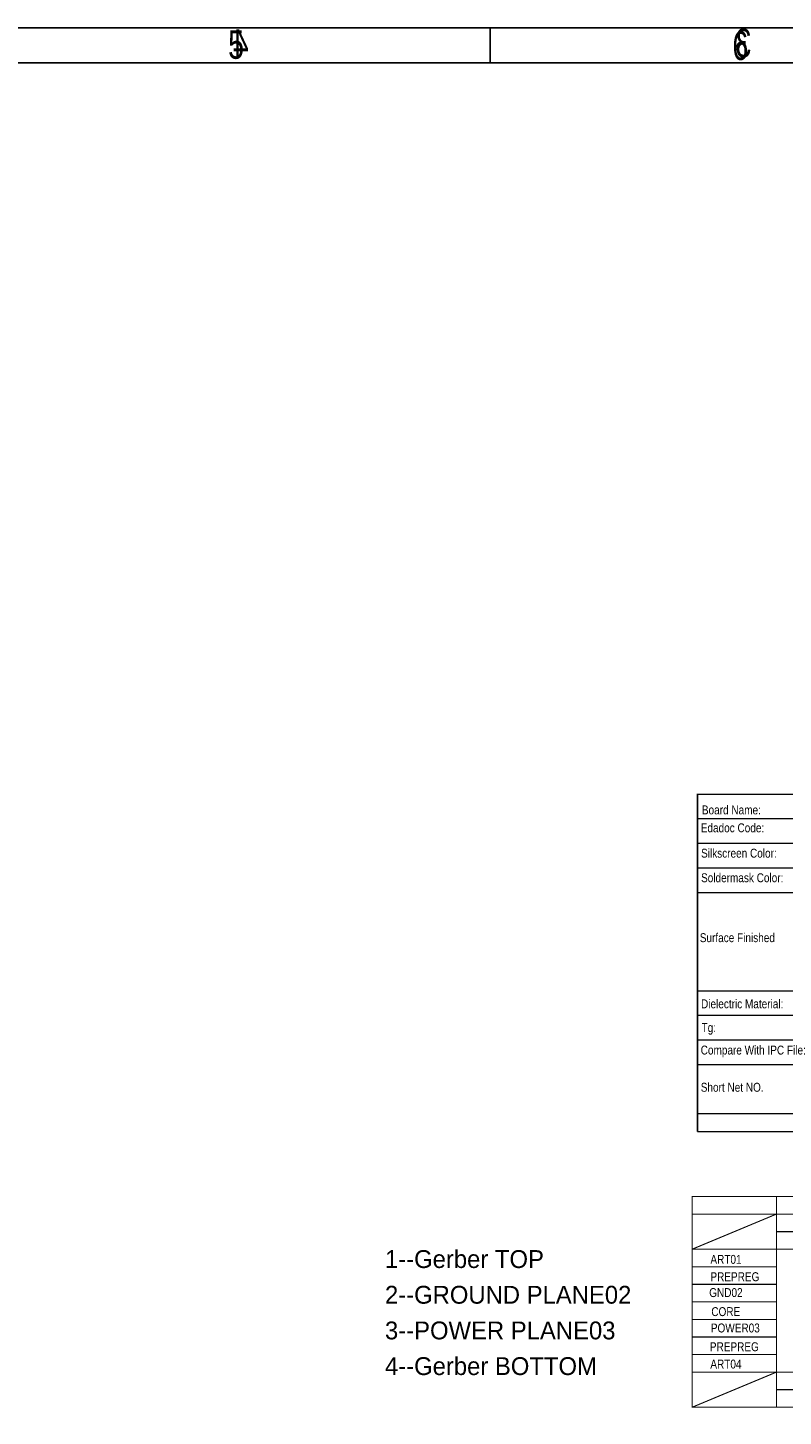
# Model space of a CAD drawing. Extents: x -119 to 465, y -80 to 330.
# Tile 13 of 14: x 179 to 287, y 132 to 330. Entities that reach past the tile are written whole.
import ezdxf

# ---------------------------------------------------------------- set-up
doc = ezdxf.new("R2010")
doc.units = 0
doc.layers.add('BOARD_GEOMETRY_DIMENSION', color=2, linetype='CONTINUOUS')
doc.layers.add('BOARD_GEOMETRY_SILKSCREEN_B', color=1, linetype='CONTINUOUS')

msp = doc.modelspace()

# ---------------------------------------------------------------- linework, layer by layer
at = {"layer": 'BOARD_GEOMETRY_DIMENSION'}
msp.add_lwpolyline([(-118.745, -80.01), (465.254848, -80.01), (465.254848, 329.990196), (-118.745, 329.990196)], close=True, dxfattribs=at)
for points in [[(245.004844, 324.989952), (245.004844, 329.989942)], [(460.254858, 324.989952), (-113.74501, 324.989952)]]:
    msp.add_lwpolyline(points, dxfattribs=at)
for points, const_width in [([(379.525022, 175.369982), (274.524978, 175.369982), (274.524978, 220.870018), (379.525022, 220.870018)], 0.199898), ([(363.76991, 163.58997), (363.76991, 161.090102), (273.77009, 161.090102), (273.77009, 163.58997)], 0.150114), ([(273.77009, 133.59003), (363.76991, 133.59003), (363.76991, 138.59002), (273.77009, 138.59002)], 0.1524)]:
    msp.add_lwpolyline(points, close=True, dxfattribs=dict(at, const_width=const_width))
for points, const_width in [([(274.524978, 217.369898), (379.525022, 217.369898)], 0.199898), ([(274.524978, 213.870032), (379.525022, 213.870032)], 0.199898), ([(274.524978, 210.369912), (379.525022, 210.369912)], 0.199898), ([(274.524978, 206.870046), (377.394978, 206.870046)], 0.199898), ([(274.524978, 206.870046), (379.525022, 206.870046)], 0.199898), ([(274.524978, 192.870074), (379.525022, 192.870074)], 0.199898), ([(274.524978, 189.369954), (379.525022, 189.369954)], 0.199898), ([(274.524978, 185.870088), (379.525022, 185.870088)], 0.199898), ([(274.524978, 182.369968), (379.525022, 182.369968)], 0.199898), ([(379.525022, 175.369982), (379.525022, 172.829982), (274.524978, 172.829982)], 0.199898), ([(274.524978, 172.829982), (274.524978, 175.369982)], 0.199898), ([(285.770066, 138.59002), (285.770066, 163.58997)], 0.1524), ([(273.77009, 138.59002), (273.77009, 161.090102)], 0.1524), ([(273.77009, 156.090112), (285.770066, 161.090102)], 0.1524), ([(285.770066, 158.58998), (313.77001, 158.58998)], 0.1524), ([(285.770066, 156.090112), (313.77001, 156.090112)], 0.1524), ([(273.77009, 156.090112), (285.770066, 156.090112)], 0.150114), ([(273.77009, 153.58999), (285.770066, 153.58999)], 0.150114), ([(273.77009, 151.090122), (285.770066, 151.090122)], 0.150114), ([(273.77009, 148.59), (285.770066, 148.59)], 0.150114), ([(273.77009, 146.089878), (285.770066, 146.089878)], 0.150114), ([(273.77009, 143.59001), (285.770066, 143.59001)], 0.150114), ([(273.77009, 141.089888), (285.770066, 141.089888)], 0.150114), ([(273.77009, 133.59003), (285.770066, 138.59002)], 0.1524), ([(285.770066, 133.59003), (285.770066, 138.59002)], 0.1524), ([(285.770066, 136.089898), (313.77001, 136.089898)], 0.1524)]:
    msp.add_lwpolyline(points, dxfattribs=dict(at, const_width=const_width))
at = {"layer": 'BOARD_GEOMETRY_SILKSCREEN_B'}
msp.add_lwpolyline([(465.255102, -80.01), (-118.744746, -80.01), (-118.744746, 329.990196), (465.255102, 329.990196)], close=True, dxfattribs=at)
for points in [[(245.005098, 324.989952), (245.005098, 329.989942)], [(-113.744756, 324.989952), (460.255112, 324.989952)]]:
    msp.add_lwpolyline(points, dxfattribs=at)

# ---------------------------------------------------------------- texts
at = {"layer": 'BOARD_GEOMETRY_DIMENSION'}
for s, height, width, p in [('5', 4.064, 0.75, (207.647032, 325.572882)), ('6', 4.064, 0.75, (279.50033, 325.400162)), ('6', 4.064, 0.75, (279.50033, 325.400162)), ('Board Name:', 1.27, 0.84, (275.154898, 218.000072)), ('Edadoc Code:', 1.27, 0.84, (274.994878, 215.449912)), ('Silkscreen Color:', 1.27, 0.84, (275.03501, 211.840064)), ('Soldermask Color:', 1.27, 0.84, (275.03501, 208.339944)), ('Surface Finished', 1.27, 0.84, (274.854924, 199.810116)), ('Dielectric Material:', 1.27, 0.84, (275.03501, 190.390018)), ('Tg:', 1.27, 0.84, (275.11502, 187.01004)), ('Compare With IPC File:', 1.27, 0.84, (274.984972, 183.809894)), ('Short Net NO.', 1.27, 0.84, (274.994878, 178.50993)), ('ART01', 1.27, 0.84, (276.370034, 154.010106)), ('PREPREG', 1.27, 0.84, (276.370034, 151.539956)), ('GND02', 1.27, 0.84, (276.200108, 149.280118)), ('CORE', 1.27, 0.84, (276.500082, 146.569938)), ('POWER03', 1.27, 0.84, (276.429978, 144.239996)), ('PREPREG', 1.27, 0.84, (276.290024, 141.569948)), ('ART04', 1.27, 0.84, (276.359874, 139.100052))]:
    msp.add_text(s, height=height, dxfattribs=dict(at, width=width)).set_placement(p)
for s, p in [('1--Gerber TOP', (229.997, 153.416)), ('2--GROUND PLANE02', (229.997, 148.336)), ('3--POWER PLANE03', (229.997, 143.256)), ('4--Gerber BOTTOM', (229.997, 138.176))]:
    msp.add_text(s, height=2.54, dxfattribs=at).set_placement(p)
at = {"layer": 'BOARD_GEOMETRY_SILKSCREEN_B', "text_generation_flag": 2, "width": 0.75}
for s, p in [('4', (210.579716, 325.718678)), ('3', (282.212542, 325.801482))]:
    msp.add_text(s, height=4.064, dxfattribs=at).set_placement(p)

doc.saveas('drawing.dxf')
